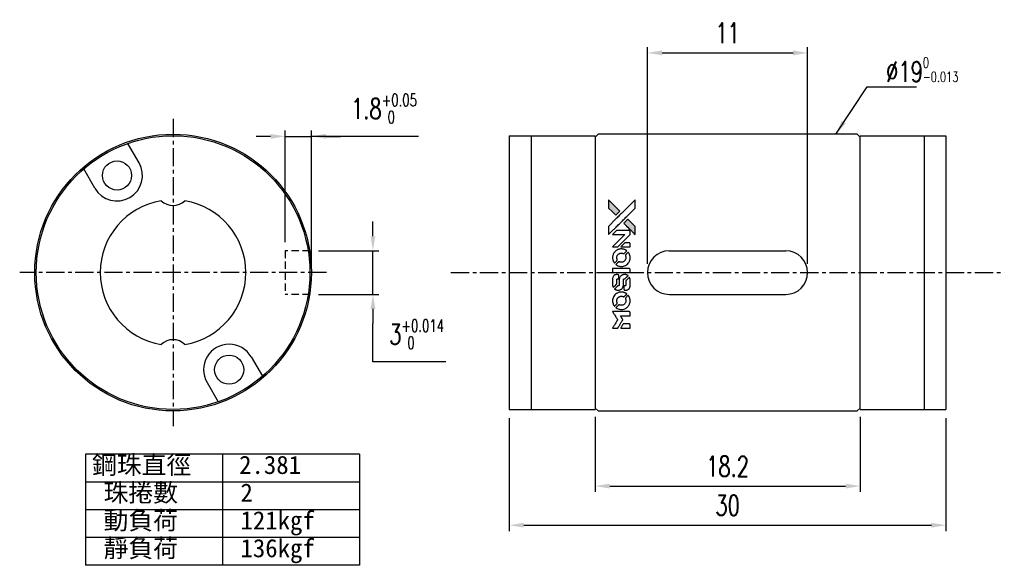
# Model space of a CAD drawing. Header units: millimetres. Extents: x 32.4 to 100, y 26.3 to 63.7.
import ezdxf

# ---------------------------------------------------------------- set-up
doc = ezdxf.new("R2010")
doc.units = ezdxf.units.MM
doc.linetypes.add('CENTER', pattern=[2, 1.25, -0.25, 0.25, -0.25])
doc.linetypes.add('DASHED', pattern=[0.75, 0.5, -0.25])
for name, color, linetype in [('CL', 1, 'CENTER'), ('DIM', 4, 'Continuous'), ('HID', 2, 'DASHED'), ('OUT', 3, 'Continuous')]:
    doc.layers.add(name, color=color, linetype=linetype)
doc.styles.add('DIM-7', font='SIMPLEX.shx', dxfattribs={"width": 0.7, "bigfont": 'chineset.shx'})
doc.styles.add('T', font='kaiu.ttf')
doc.dimstyles.new('CNS', dxfattribs={"dimscale": 0.4, "dimtxt": 3.5, "dimasz": 2.5, "dimexe": 1, "dimexo": 1.5, "dimgap": 0.09, "dimtad": 0, "dimtoh": 1, "dimdsep": 46, "dimtxsty": 'DIM-7', "dimcen": 0.09, "dimclrd": 256, "dimclre": 256, "dimclrt": 4, "dimadec": 0, "dimazin": 0, "dimtfac": 1, "dimtmove": 1, "dimatfit": 0, "dimfxl": 1, "dimtvp": 0.971429, "dimtolj": 1, "dimarcsym": 0})

# ---------------------------------------------------------------- blocks, each defined once
blk = doc.blocks.new('*D7')
at = {"layer": 'DEFPOINTS', "color": 0}
for p in [(52.275, 47.877), (56.624, 47.877), (52.275, 44.877)]:
    blk.add_point(p, dxfattribs=at)
at = {"layer": 'DIM', "lineweight": -2}
for p, q in [((56.624, 48.877), (56.624, 49.877)), ((52.875, 47.877), (57.024, 47.877)), ((56.624, 44.877), (56.624, 47.877)), ((52.875, 44.877), (57.024, 44.877)), ((56.624, 43.877), (56.624, 42.877)), ((56.624, 40.237), (56.624, 42.877)), ((61.625, 40.237), (56.624, 40.237))]:
    blk.add_line(p, q, dxfattribs=at)
at = {"layer": 'DIM'}
for points in [[(56.457, 48.877), (56.791, 48.877), (56.624, 47.877)], [(56.457, 43.877), (56.791, 43.877), (56.624, 44.877)]]:
    blk.add_solid(points, dxfattribs=at)
at = {"layer": 'DIM', "color": 4, "insert": (59.625, 42.141), "char_height": 1.4, "attachment_point": 5, "style": 'DIM-7'}
blk.add_mtext('\\A1;3{\\H0.840000;\\S+0.014^  0;}', dxfattribs=at)
blk = doc.blocks.new('*D8')
at = {"layer": 'DEFPOINTS', "color": 0}
for p in [(52.395, 55.733), (50.595, 47.877), (52.395, 46.377)]:
    blk.add_point(p, dxfattribs=at)
at = {"layer": 'DIM', "lineweight": -2}
for p, q in [((49.595, 55.733), (48.595, 55.733)), ((50.595, 48.477), (50.595, 56.133)), ((50.595, 55.733), (52.395, 55.733)), ((50.595, 55.733), (52.395, 55.733)), ((52.395, 46.977), (52.395, 56.133)), ((59.753, 55.733), (52.395, 55.733)), ((53.395, 55.733), (54.395, 55.733))]:
    blk.add_line(p, q, dxfattribs=at)
at = {"layer": 'DIM'}
for points in [[(49.595, 55.899), (49.595, 55.566), (50.595, 55.733)], [(53.395, 55.899), (53.395, 55.566), (52.395, 55.733)]]:
    blk.add_solid(points, dxfattribs=at)
at = {"layer": 'DIM', "color": 4, "insert": (57.384, 57.637), "char_height": 1.4, "attachment_point": 5, "style": 'DIM-7'}
blk.add_mtext('\\A1;1.8{\\H0.840000;\\S+0.05^  0;}', dxfattribs=at)
blk = doc.blocks.new('*D9')
at = {"layer": 'DEFPOINTS', "color": 0}
for p in [(86.486, 61.465), (75.486, 46.377), (86.486, 46.377)]:
    blk.add_point(p, dxfattribs=at)
at = {"layer": 'DIM', "lineweight": -2}
for p, q in [((75.486, 46.977), (75.486, 61.865)), ((86.486, 46.977), (86.486, 61.865)), ((76.486, 61.465), (85.486, 61.465))]:
    blk.add_line(p, q, dxfattribs=at)
at = {"layer": 'DIM'}
for points in [[(76.486, 61.631), (76.486, 61.298), (75.486, 61.465)], [(85.486, 61.631), (85.486, 61.298), (86.486, 61.465)]]:
    blk.add_solid(points, dxfattribs=at)
at = {"layer": 'DIM', "color": 4, "insert": (80.986, 62.825), "char_height": 1.4, "attachment_point": 5, "style": 'DIM-7'}
blk.add_mtext('\\A1;11', dxfattribs=at)
blk = doc.blocks.new('*D6')
at = {"layer": 'DEFPOINTS', "color": 0}
for p in [(65.986, 36.977), (95.986, 36.977), (95.986, 29.028)]:
    blk.add_point(p, dxfattribs=at)
at = {"layer": 'DIM', "lineweight": -2}
for p, q in [((65.986, 36.377), (65.986, 28.628)), ((95.986, 36.377), (95.986, 28.628)), ((66.986, 29.028), (94.986, 29.028))]:
    blk.add_line(p, q, dxfattribs=at)
at = {"layer": 'DIM'}
for points in [[(66.986, 29.195), (66.986, 28.862), (65.986, 29.028)], [(94.986, 29.195), (94.986, 28.862), (95.986, 29.028)]]:
    blk.add_solid(points, dxfattribs=at)
at = {"layer": 'DIM', "color": 4, "insert": (80.986, 30.388), "char_height": 1.4, "attachment_point": 5, "style": 'DIM-7'}
blk.add_mtext('\\A1;30', dxfattribs=at)
blk = doc.blocks.new('*D10')
at = {"layer": 'DEFPOINTS', "color": 0}
for p in [(71.886, 37.077), (90.086, 37.077), (90.086, 31.715)]:
    blk.add_point(p, dxfattribs=at)
at = {"layer": 'DIM', "lineweight": -2}
for p, q in [((71.886, 36.477), (71.886, 31.315)), ((90.086, 36.477), (90.086, 31.315)), ((72.886, 31.715), (89.086, 31.715))]:
    blk.add_line(p, q, dxfattribs=at)
at = {"layer": 'DIM'}
for points in [[(72.886, 31.882), (72.886, 31.549), (71.886, 31.715)], [(89.086, 31.882), (89.086, 31.549), (90.086, 31.715)]]:
    blk.add_solid(points, dxfattribs=at)
at = {"layer": 'DIM', "color": 4, "insert": (80.986, 33.075), "char_height": 1.4, "attachment_point": 5, "style": 'DIM-7'}
blk.add_mtext('\\A1;18.2', dxfattribs=at)
blk = doc.blocks.new('A$C21952746')
at = {"linetype": 'Continuous'}
h = blk.add_hatch(color=256, dxfattribs=at)
h.dxf.hatch_style = 1
h.paths.add_polyline_path([(3147, 747), (3045, 747), (2943, 747), (2856, 658, 0.000288), (2822, 624, 0.000479), (2794, 596, 0.000013), (2768, 570, 0.197177), (2768, 570, 0.197497), (2768, 569, 0.00004), (2783, 554, 0.000834), (2799, 538, 0.000506), (2818, 519), (2869, 468), (3008, 607)])
h.paths.add_polyline_path([(2670, 271), (2620, 321, 0.000476), (2601, 340, 0.000789), (2584, 357, 0.000035), (2569, 371, 0.19758), (2569, 372, 0.198396), (2569, 371, 0.000019), (2549, 351, 0.000582), (2526, 329, 0.000351), (2500, 303, 0.000108), (2389, 191, 0.000692), (2332, 134, 0.000077), (2294, 95, 0.197527), (2293, 94, 0.410182), (2294, 93, 0.000493), (2314, 93, 0.002424), (2343, 93, 0.000529), (2393, 93), (2493, 93), (2581, 182)])
for points in [[(2413, 624, -0.000056), (2473, 563, -0.000021), (2559, 478, -0.000021), (2652, 385, -0.000025), (2739, 297), (2943, 93), (3044, 93), (3145, 93), (3009, 230, 0.000274), (2943, 296, 0.000123), (2857, 383, 0.000121), (2766, 475, 0.000165), (2683, 557), (2494, 747), (2392, 747), (2291, 747)], [(2856, 658, 0.000288), (2822, 624, 0.000479), (2794, 596, 0.000013), (2768, 570, 0.197177), (2768, 570, 0.197497), (2768, 569, 0.00004), (2783, 554, 0.000836), (2799, 538, 0.000505), (2818, 519), (2869, 468), (3008, 607), (3147, 747), (3045, 747), (2943, 747)], [(0, 584), (0, 519), (18, 508, -0.000297), (29, 501, -0.000037), (52, 487, -0.000043), (80, 470, -0.000036), (111, 451, 0.000044), (140, 433, 0.000063), (166, 417, 0.000035), (188, 404, 0.0009), (194, 400), (203, 395), (214, 402, 0.001175), (221, 406, 0.000208), (233, 413, 0.000225), (247, 422, 0.000203), (262, 432, -0.000711), (276, 440, -0.001119), (288, 448, -0.000263), (299, 455, -0.04589), (300, 455, -0.519312), (301, 454, -0.001914), (302, 437, -0.003124), (302, 408, -0.000285), (302, 337), (302, 219), (343, 219, 0.001727), (373, 219, 0.025279), (383, 219, 0.073886), (390, 221, 0.07426), (395, 224, 0.03264), (396, 225, 0.01784), (398, 227, 0.017712), (399, 229, 0.026854), (400, 231), (403, 235), (403, 442), (403, 649), (401, 647, -0.004595), (399, 646, -0.00016), (393, 642, -0.000298), (385, 638, -0.000208), (377, 633, 0.000986), (352, 617, 0.00025), (312, 592, 0.000268), (270, 566, 0.000436), (234, 543, -0.002932), (222, 535, -0.004718), (212, 529, -0.001113), (203, 524, -0.227179), (202, 524, -0.045982), (201, 524, -0.000145), (188, 532, -0.000825), (175, 540, -0.000517), (159, 550, 0.000056), (104, 584, 0.000289), (74, 603, 0.000481), (51, 617, 0.000418), (28, 631), (0, 648)], [(494, 559, 0.064158), (468, 510, 0.06356), (455, 455, 0.064004), (456, 399, 0.066747), (471, 345, 0.04321), (489, 312, 0.044737), (513, 283, 0.044901), (541, 258, 0.044184), (573, 239, 0.026293), (598, 229, 0.033344), (621, 222, 0.033227), (646, 219, 0.025815), (673, 218, 0.023119), (698, 220, 0.031044), (721, 224, 0.031337), (743, 231, 0.024258), (766, 241, 0.015622), (774, 245, 0.008495), (784, 251, 0.008415), (793, 257, 0.020814), (799, 262), (802, 264), (772, 295, 0.002843), (748, 318, 0.033917), (739, 327, 0.087906), (732, 330, 0.073302), (723, 332, 0.022047), (719, 331, 0.026465), (715, 331, 0.022233), (711, 330, 0.009985), (706, 328, -0.039011), (686, 323, -0.044398), (666, 322, -0.045096), (647, 324, -0.04265), (628, 329, -0.071154), (601, 344, -0.068827), (579, 365, -0.068713), (564, 392, -0.070507), (557, 422, -0.028605), (557, 435, -0.031418), (558, 447, -0.031044), (560, 460, -0.02668), (564, 472, 0.038913), (567, 479, 0.043732), (568, 487, 0.047754), (567, 494, 0.075756), (566, 499, 0.07294), (564, 502, 0.003456), (556, 510, 0.005023), (546, 521, 0.002422), (532, 535, 0.000819), (520, 547, 0.001349), (510, 557, 0.0001), (500, 566, 0.205335), (500, 567, 0.219821), (500, 566, 0.002494), (498, 564, 0.007089), (496, 562, 0.004494)], [(646, 646, 0.024131), (627, 644, 0.022344), (609, 639, 0.021883), (590, 633, 0.020884), (572, 625, 0.010669), (562, 619, 0.010389), (552, 613, 0.010913), (543, 608, 0.022227), (536, 603), (534, 601), (566, 569, 0.002452), (579, 556, 0.003628), (590, 546, 0.001662), (600, 536, 0.070159), (602, 535, 0.047671), (604, 534, 0.018624), (607, 534, 0.017921), (610, 533, 0.018804), (613, 533, 0.018255), (617, 533, 0.041312), (620, 533, 0.037164), (623, 534, 0.012342), (627, 536, -0.015101), (638, 540, -0.035998), (646, 542, -0.033244), (655, 543, -0.011249), (669, 543, -0.004059), (679, 543, -0.019693), (685, 543, -0.027943), (690, 542, -0.014411), (696, 540, -0.033089), (711, 535, -0.033887), (724, 528, -0.034021), (737, 520, -0.033942), (748, 510, -0.02816), (758, 498, -0.035032), (766, 486, -0.035269), (772, 473, -0.029196), (777, 459, -0.037862), (780, 442, -0.043657), (780, 426, -0.043064), (778, 410, -0.035184), (772, 393, 0.033699), (770, 386, 0.052815), (769, 378, 0.059167), (769, 372, 0.058972), (771, 366, 0.059208), (774, 361, 0.021125), (780, 355, 0.008691), (790, 345, 0.000851), (814, 321, 0.001873), (826, 309, 0.013884), (832, 303, 0.022355), (836, 300, 0.341453), (837, 301, 0.073011), (841, 304, 0.004587), (848, 315, 0.00748), (855, 327, 0.016837), (860, 336, 0.028606), (870, 359, 0.031352), (877, 381, 0.031004), (881, 405, 0.0268), (882, 430, 0.026698), (881, 457, 0.03002), (877, 482, 0.030357), (869, 506, 0.028554), (859, 530, 0.062944), (830, 574, 0.062206), (790, 610, 0.062448), (743, 634, 0.064355), (692, 646, 0.017377), (682, 647, 0.008369), (669, 647, 0.008367), (656, 647, 0.01757)], [(953, 591, 0.023289), (946, 581, 0.026845), (941, 571, 0.026047), (937, 560, 0.019751), (933, 547, 0.013249), (932, 540, 0.025169), (931, 534, 0.016532), (931, 527, 0.002937), (931, 514, 0.003317), (931, 501, 0.011808), (931, 494, 0.01777), (931, 488, 0.021476), (932, 483, 0.04325), (939, 460, 0.045753), (950, 439, 0.04649), (965, 421, 0.047672), (982, 406, 0.025315), (989, 401, 0.015208), (998, 396, 0.01512), (1008, 392, 0.022488), (1017, 389, 0.027857), (1030, 385, 0.034138), (1043, 383, 0.014286), (1063, 383, 0.00124), (1113, 383, -0.00103), (1144, 382, -0.002552), (1166, 382, -0.001594), (1184, 382, -0.047676), (1188, 381, -0.085307), (1195, 378, -0.097789), (1201, 373, -0.085947), (1205, 366, -0.051339), (1207, 356, 0.014634), (1207, 352, 0.015028), (1208, 349, 0.014927), (1208, 346, 0.059415), (1209, 345, 0.070595), (1212, 341, 0.00028), (1247, 305, 0.000111), (1283, 268, 0.200239), (1285, 268, 0.268906), (1286, 268, 0.001866), (1291, 277, 0.007532), (1296, 286, 0.017818), (1299, 292, 0.013256), (1302, 299, 0.011636), (1304, 307, 0.011528), (1307, 315, 0.012303), (1309, 323, 0.0423), (1310, 335, 0.013657), (1311, 353, 0.013857), (1310, 371, 0.037428), (1308, 384, 0.014927), (1306, 393, 0.0122), (1303, 402, 0.012518), (1300, 410, 0.023062), (1297, 417, 0.065961), (1281, 441, 0.06055), (1258, 461, 0.059676), (1231, 475, 0.060497), (1202, 483, 0.025683), (1196, 483, 0.001528), (1177, 483, 0.002124), (1153, 483, 0.001173), (1123, 484, -0.000809), (1072, 484, -0.017164), (1057, 484, -0.063931), (1048, 486, -0.108429), (1043, 489, -0.052941), (1039, 493, -0.063675), (1037, 498, -0.050562), (1036, 503, -0.020337), (1035, 511, 0.009897), (1035, 515, 0.016482), (1034, 519, 0.019019), (1033, 522, 0.06043), (1033, 524, 0.076267), (1029, 529, 0.00054), (996, 562, 0.000307), (961, 596, 0.142594), (959, 597, 0.232419), (958, 597, 0.022995), (956, 596, 0.024627), (955, 594, 0.015407)], [(1047, 647, 0.018538), (1040, 646, 0.010695), (1032, 645, 0.01068), (1025, 643, 0.017678), (1018, 641, 0.013849), (1011, 638, 0.011814), (1004, 635, 0.004513), (997, 632, 0.290035), (996, 631, 0.196418), (996, 630, 0.000124), (1009, 618, 0.001477), (1022, 604, 0.000898), (1039, 587), (1082, 545), (1135, 544, -0.001471), (1175, 544, -0.028714), (1188, 543, -0.097073), (1195, 541, -0.084199), (1201, 536, -0.042698), (1204, 532, -0.053912), (1206, 528, -0.051004), (1207, 524, -0.032967), (1207, 518, 0.00807), (1207, 516, 0.003023), (1207, 512, 0.002994), (1207, 508, 0.003629), (1208, 504), (1208, 495), (1249, 495, 0.001618), (1269, 495, 0.005206), (1282, 495, 0.00535), (1291, 495, 0.060675), (1294, 496, 0.048484), (1296, 497, 0.02389), (1299, 498, 0.022812), (1301, 500, 0.02462), (1303, 502, 0.061781), (1307, 507, 0.080179), (1310, 512, 0.048561), (1311, 520, 0.010021), (1311, 534, 0.016602), (1310, 554, 0.031409), (1308, 569, 0.036474), (1305, 582, 0.03439), (1299, 595, 0.065928), (1285, 615, 0.069066), (1266, 631, 0.065697), (1243, 641, 0.051559), (1216, 646, 0.020904), (1202, 647, 0.000451), (1131, 647, 0.000419), (1060, 647, 0.022759)], [(1360, 433), (1361, 219), (1403, 219), (1445, 219), (1450, 222, 0.071429), (1454, 225, 0.054799), (1457, 229, 0.053585), (1460, 234, 0.060698), (1461, 239, 0.033975), (1462, 248, 0.000112), (1462, 357, 0.000726), (1462, 464, 0.001084), (1461, 557), (1461, 648), (1410, 648), (1360, 648)], [(1552, 559, 0.018008), (1546, 550, 0.009842), (1539, 538, 0.009807), (1532, 526, 0.015716), (1527, 515, 0.048467), (1515, 477, 0.045841), (1511, 436, 0.046006), (1513, 395, 0.049638), (1524, 357, 0.064819), (1550, 307, 0.06695), (1588, 266, 0.066691), (1636, 236, 0.063505), (1691, 220, 0.03135), (1705, 218, 0.010439), (1725, 218, 0.010391), (1746, 218, 0.032408), (1759, 220, 0.015696), (1776, 223, 0.018095), (1791, 227, 0.018551), (1805, 233, 0.018352), (1820, 239, 0.015568), (1829, 244, 0.009832), (1839, 250, 0.009795), (1849, 257, 0.023727), (1856, 262), (1859, 264), (1828, 295, 0.001528), (1811, 313, 0.010022), (1802, 322, 0.019586), (1796, 326, 0.061865), (1792, 329, 0.055054), (1785, 331, 0.061607), (1778, 332, 0.048725), (1771, 331, 0.020221), (1761, 328, -0.017722), (1750, 325, -0.02685), (1740, 323, -0.02759), (1730, 322, -0.020233), (1719, 322, -0.04793), (1699, 325, -0.048386), (1679, 332, -0.047866), (1661, 342, -0.044964), (1645, 356, -0.04333), (1631, 373, -0.050921), (1622, 391, -0.051473), (1616, 411, -0.0459), (1614, 432, -0.019014), (1614, 442, -0.024114), (1616, 451, -0.025081), (1618, 460, -0.023892), (1620, 469, 0.008624), (1623, 475, 0.026486), (1624, 480, 0.035074), (1625, 484, 0.02756), (1625, 489, 0.087163), (1624, 496, 0.073291), (1620, 503, 0.028074), (1611, 512, 0.002594), (1589, 535), (1557, 567)], [(1702, 646, 0.023681), (1684, 644, 0.022402), (1666, 639, 0.021929), (1649, 633, 0.020503), (1631, 625, 0.013745), (1621, 620, 0.009767), (1610, 614, 0.009658), (1601, 607, 0.027804), (1594, 602), (1592, 600), (1623, 569, 0.002053), (1638, 554, 0.006738), (1649, 544, 0.007826), (1656, 538, 0.063909), (1659, 535, 0.061532), (1665, 533, 0.068674), (1671, 533, 0.052072), (1678, 534, 0.019648), (1687, 537, -0.018366), (1698, 540, -0.0288), (1708, 542, -0.029061), (1718, 543, -0.019155), (1730, 543, -0.053809), (1755, 540, -0.058833), (1778, 531, -0.058566), (1799, 516, -0.052525), (1816, 498, -0.044733), (1826, 481, -0.040573), (1833, 463, -0.041123), (1837, 445, -0.04951), (1838, 427, -0.017369), (1837, 418, -0.024255), (1835, 411, -0.023787), (1833, 403, -0.015798), (1830, 395, 0.010631), (1828, 390, 0.033653), (1827, 386, 0.037806), (1827, 383, 0.016307), (1827, 378, 0.068179), (1828, 369, 0.095747), (1831, 362, 0.033418), (1840, 352, 0.002133), (1867, 325, 0.001452), (1883, 310, 0.012393), (1890, 304, 0.020479), (1894, 301, 0.344362), (1896, 301, 0.074287), (1899, 304, 0.005454), (1906, 316, 0.008391), (1914, 328, 0.017097), (1919, 338, 0.027375), (1928, 358, 0.02835), (1934, 379, 0.027723), (1938, 401, 0.023913), (1940, 425, 0.027047), (1939, 453, 0.031685), (1935, 479, 0.032425), (1928, 504, 0.031013), (1918, 528, 0.037914), (1901, 557, 0.040153), (1880, 583, 0.039834), (1855, 604, 0.036173), (1826, 623, 0.040752), (1798, 635, 0.035885), (1766, 644, 0.035491), (1734, 647, 0.037615)], [(1990, 585), (1990, 520), (2141, 369), (2292, 219), (2334, 219, 0.0008), (2360, 219, 0.010795), (2370, 219, 0.030495), (2376, 220, 0.080372), (2380, 221, 0.03816), (2383, 224, 0.041799), (2386, 226, 0.042486), (2389, 229, 0.042078), (2391, 233, 0.099276), (2392, 238, 0.003302), (2392, 259, 0.002586), (2392, 296, 0.000204), (2392, 393), (2392, 549), (2342, 599), (2292, 649), (2291, 499), (2291, 349), (2143, 498, 0.000253), (2086, 554, 0.000412), (2038, 603, 0.000041), (1995, 646, 0.041338), (1993, 648), (1990, 650)], [(0, 333), (0, 219), (42, 219, 0.000842), (68, 219, 0.010591), (78, 219, 0.028995), (84, 219, 0.069543), (87, 221, 0.051063), (91, 223, 0.039932), (95, 226, 0.039414), (98, 230, 0.045845), (100, 233, 0.094811), (101, 237, 0.007124), (101, 249, 0.004713), (101, 268, 0.000534), (101, 311), (101, 385), (91, 391, 0.000828), (60, 410, 0.000879), (31, 428, 0.000048), (1, 446, 0.137596), (0, 447, 0.413028), (0, 446, 0.000016), (0, 413, 0.000623), (0, 376, 0.000374)], [(947, 370, 0.065483), (942, 367, 0.053271), (938, 363, 0.052018), (934, 359, 0.0556), (931, 353, 0.036839), (930, 350, 0.026922), (930, 346, 0.016905), (930, 340, 0.004317), (930, 332, 0.016369), (930, 313, 0.029936), (932, 298, 0.03418), (936, 285, 0.031327), (941, 272, 0.046935), (951, 256, 0.054053), (963, 243, 0.053701), (977, 233, 0.045364), (995, 225, 0.032479), (1010, 221, 0.03386), (1025, 219, 0.013578), (1050, 219, 0.001155), (1113, 219, 0.000413), (1166, 219, 0.005008), (1187, 219, 0.013199), (1199, 220, 0.033956), (1207, 221, 0.013909), (1216, 223, 0.010864), (1225, 226, 0.010938), (1234, 229, 0.028702), (1239, 232), (1244, 234), (1201, 278), (1158, 322), (1107, 322, -0.001504), (1085, 322, -0.00328), (1069, 322, -0.001901), (1056, 322, -0.061333), (1053, 323, -0.063621), (1048, 324, -0.048633), (1044, 327, -0.046769), (1040, 331, -0.047961), (1038, 336, -0.02678), (1036, 340, -0.050957), (1035, 343, -0.029398), (1035, 347, -0.00401), (1034, 357), (1034, 372), (993, 372, 0.001061), (969, 371, 0.009147), (958, 371, 0.020721), (952, 371, 0.051619)], [(1990, 332), (1990, 218), (2032, 219), (2075, 219), (2080, 222, 0.03146), (2082, 224, 0.026444), (2084, 226, 0.026444), (2086, 228, 0.031457), (2087, 230), (2091, 235), (2091, 291), (2091, 347), (2041, 396, 0.000745), (2022, 415, 0.001228), (2006, 431, 0.000087), (1991, 445, 0.195134), (1991, 446, 0.412117), (1990, 445, 0.000048), (1990, 412, 0.00109), (1990, 376, 0.000653)], [(2500, 303, 0.000108), (2389, 191, 0.000692), (2332, 134, 0.000077), (2294, 95, 0.197527), (2293, 94, 0.410182), (2294, 93, 0.000493), (2314, 93, 0.002424), (2343, 93, 0.000529), (2393, 93), (2493, 93), (2581, 182), (2670, 271), (2620, 321, 0.000476), (2601, 340, 0.000789), (2584, 357, 0.000035), (2569, 371, 0.19758), (2569, 372, 0.198396), (2569, 371, 0.000019), (2549, 351, 0.000582), (2526, 329, 0.000351)]]:
    blk.add_lwpolyline(points, format="xyb", close=True)

msp = doc.modelspace()

# ---------------------------------------------------------------- linework, layer by layer
at = {"layer": 'CL', "linetype": 'CENTER'}
for p, q in [((42.895, 56.932), (42.895, 35.823)), ((53.43, 46.377), (32.359, 46.377)), ((61.977, 46.377), (99.994, 46.377))]:
    msp.add_line(p, q, dxfattribs=at)
at = {"layer": 'DIM'}
for p, q in [((36.885, 33.9), (36.885, 26.275)), ((55.696, 33.9), (36.885, 33.9)), ((46.291, 33.9), (46.291, 26.275)), ((55.696, 33.9), (55.696, 26.275)), ((55.696, 31.994), (36.885, 31.994)), ((55.696, 30.088), (36.885, 30.088)), ((55.696, 28.181), (36.885, 28.181)), ((55.696, 26.275), (36.885, 26.275))]:
    msp.add_line(p, q, dxfattribs=at)
at = {"layer": 'HID', "linetype": 'DASHED'}
for p, q in [((52.275, 47.877), (50.595, 47.877)), ((50.595, 47.877), (50.595, 44.877)), ((52.275, 44.877), (50.595, 44.877))]:
    msp.add_line(p, q, dxfattribs=at)
at = {"layer": 'OUT'}
for p, q in [((65.986, 55.777), (65.986, 36.977)), ((65.986, 55.777), (71.886, 55.777)), ((67.486, 55.777), (67.486, 36.977)), ((71.886, 55.777), (71.886, 36.977)), ((90.086, 55.777), (95.986, 55.777)), ((90.086, 36.977), (90.086, 55.777)), ((94.486, 55.777), (94.486, 36.977)), ((95.986, 55.777), (95.986, 36.977)), ((40.56, 53.921), (39.792, 55.251)), ((37.529, 52.171), (36.761, 53.501)), ((76.986, 47.877), (84.986, 47.877)), ((76.986, 44.877), (84.986, 44.877)), ((48.26, 40.584), (49.028, 39.254)), ((45.229, 38.834), (45.997, 37.504)), ((65.986, 36.977), (71.886, 36.977)), ((90.086, 36.977), (95.986, 36.977))]:
    msp.add_line(p, q, dxfattribs=at)
msp.add_lwpolyline([(72.086, 36.877), (89.886, 36.877), (90.086, 37.077), (90.086, 55.677), (89.886, 55.877), (72.086, 55.877), (71.886, 55.677), (71.886, 37.077)], close=True, dxfattribs=at)
for centre, radius in [((42.895, 46.377), 9.5), ((42.895, 46.377), 9.4), ((39.045, 53.046), 1), ((46.745, 39.709), 1)]:
    msp.add_circle(centre, radius, dxfattribs=at)
for centre, radius, start, end in [((39.045, 53.046), 1.75, 210, 30), ((42.895, 46.377), 5, 99.39222, 260.60778), ((42.895, 52.177), 1.191, 226.73805, 313.26195), ((42.895, 46.377), 5, 279.39222, 80.60778), ((76.986, 46.377), 1.5, 90, 270), ((84.986, 46.377), 1.5, 270, 90), ((42.895, 40.577), 1.191, 46.73805, 133.26195), ((46.745, 39.709), 1.75, 30, 210)]:
    msp.add_arc(centre, radius, start, end, dxfattribs=at)

# ---------------------------------------------------------------- block references
at = {"layer": 'DIM', "xscale": 0.0028, "yscale": 0.0028, "zscale": 0.0028, "rotation": 90}
msp.add_blockref('A$C21952746', (74.899, 42.569), dxfattribs=at)

# ---------------------------------------------------------------- texts
at = {"layer": 'DIM', "style": 'T'}
for s, p in [('鋼珠直徑', (37.327, 32.547)), ('2.381', (47.433, 32.547)), ('珠捲數', (38.12, 30.641)), ('2', (47.526, 30.641)), ('動負荷', (38.12, 28.735)), ('121kgf', (47.526, 28.735)), ('靜負荷', (38.12, 26.828)), ('136kgf', (47.526, 26.828))]:
    msp.add_text(s, height=1.25, dxfattribs=at).set_placement(p)
at = {"layer": 'DIM', "color": 4, "insert": (91.877, 59.467), "char_height": 1.4, "width": 5.14796, "attachment_point": 7, "style": 'DIM-7'}
msp.add_mtext('%%C19{\\A1;\\H0.5x;\\S0^ -0.013;}', dxfattribs=at)

# ---------------------------------------------------------------- dimensions: what is measured, and where the dimension line sits
at = {"layer": 'DIM'}
for base, p1, p2, picture, middle in [((86.486, 61.465), (75.486, 46.377), (86.486, 46.377), '*D9', (80.986, 62.825)), ((95.986, 29.028), (65.986, 36.977), (95.986, 36.977), '*D6', (80.986, 30.388)), ((90.086, 31.715), (71.886, 37.077), (90.086, 37.077), '*D10', (80.986, 33.075))]:
    dim = msp.add_linear_dim(base=base, p1=p1, p2=p2, dimstyle='CNS', dxfattribs=at)
    dim.commit()
    dim.dimension.update_dxf_attribs({"geometry": picture, "text_midpoint": middle})
for base, p1, p2, angle, override, picture, middle in [((52.395, 55.733), (50.595, 47.877), (52.395, 46.377), 180, {"dimtol": 1, "dimtp": 0.05, "dimtfac": 0.6}, '*D8', (57.384, 55.575)), ((56.624, 47.877), (52.275, 44.877), (52.275, 47.877), 270, {"dimtol": 1, "dimtp": 0.014, "dimtfac": 0.6, "dimtdec": 3}, '*D7', (56.624, 40.237))]:
    dim = msp.add_linear_dim(base=base, p1=p1, p2=p2, angle=angle, dimstyle='CNS', override=override, dxfattribs=at)
    dim.commit()
    dim.dimension.update_dxf_attribs({"geometry": picture, "text_midpoint": middle, "dimtype": 160})

# ---------------------------------------------------------------- leaders
msp.add_leader([(88.414, 55.877), (90.579, 59.138), (93.964, 59.138)], dimstyle='CNS', override={"dimgap": 0.09, "dimtad": 1}, dxfattribs=at)

doc.saveas('drawing.dxf')
